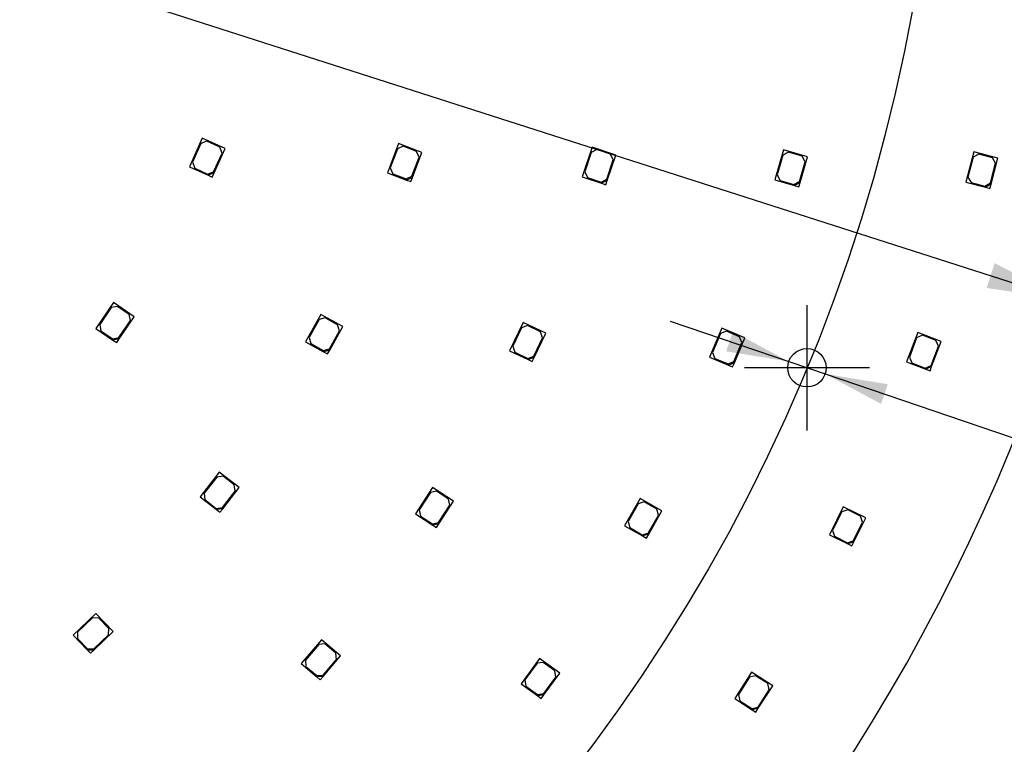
# Model space of a CAD drawing. Header units: millimetres. Extents: x 7 to 819, y 6 to 587.
# Tile 9 of 13: x 463 to 573, y 208 to 289. Entities that reach past the tile are written whole.
import ezdxf
from ezdxf.enums import TextEntityAlignment as Align
from ezdxf.lldxf.tags import DXFTag

# ---------------------------------------------------------------- set-up
doc = ezdxf.new("R2010")
doc.units = ezdxf.units.MM
doc.layers.add('Default', color=7, linetype='Continuous')
doc.layers.add('RDLED_440MM_5000', color=7, linetype='Continuous')
doc.styles.add('SEACAD_Arial', font='arial.ttf')
doc.styles.add('SEACAD_Solid_Edge_ANSI1_Symbols', font='semeca1.ttf')
tags = doc.linetypes.add('CENTER2', pattern=[28.575, 19.05, -3.175, 3.175, -3.175]).pattern_tags.tags
tags[10:11] = [DXFTag(74, 4), DXFTag(75, 0), DXFTag(340, '0'), DXFTag(46, 0.0), DXFTag(50, 0.0), DXFTag(44, 0.0), DXFTag(45, 0.0)]
tags[8:9] = [DXFTag(74, 4), DXFTag(75, 0), DXFTag(340, '0'), DXFTag(46, 0.0), DXFTag(50, 0.0), DXFTag(44, 0.0), DXFTag(45, 0.0)]
tags[6:7] = [DXFTag(74, 4), DXFTag(75, 0), DXFTag(340, '0'), DXFTag(46, 0.0), DXFTag(50, 0.0), DXFTag(44, 0.0), DXFTag(45, 0.0)]
tags[4:5] = [DXFTag(74, 4), DXFTag(75, 0), DXFTag(340, '0'), DXFTag(46, 0.0), DXFTag(50, 0.0), DXFTag(44, 0.0), DXFTag(45, 0.0)]
tags = doc.linetypes.add('HIDDEN2', pattern=[4.7625, 3.175, -1.5875]).pattern_tags.tags
tags[6:7] = [DXFTag(74, 4), DXFTag(75, 0), DXFTag(340, '0'), DXFTag(46, 0.0), DXFTag(50, 0.0), DXFTag(44, 0.0), DXFTag(45, 0.0)]
tags[4:5] = [DXFTag(74, 4), DXFTag(75, 0), DXFTag(340, '0'), DXFTag(46, 0.0), DXFTag(50, 0.0), DXFTag(44, 0.0), DXFTag(45, 0.0)]
doc.dimstyles.new('ISO', dxfattribs={"dimtxt": 7, "dimasz": 7, "dimexe": 3.5, "dimexo": 0, "dimgap": 1.75, "dimtad": 1, "dimtxsty": 'SEACAD_Arial', "dimblk1": '_SE_FILLED', "dimblk2": '_SE_FILLED', "dimsah": 1, "dimcen": 3.5, "dimadec": 0, "dimazin": 0, "dimtfac": 0.5, "dimtdec": 3, "dimtmove": 0, "dimatfit": 3, "dimfxl": 1, "dimarcsym": 0})

# ---------------------------------------------------------------- blocks, each defined once
blk = doc.blocks.new('SEANNOT_GROUP9')
at = {"layer": 'Default', "color": 7, "linetype": 'CENTER2'}
for p, q in [((551.41, 256.79), (551.41, 242.79)), ((558.41, 249.79), (544.41, 249.79))]:
    blk.add_line(p, q, dxfattribs=at)
blk = doc.blocks.new('SE')
at = {"layer": 'RDLED_440MM_5000', "color": 7, "linetype": 'Continuous'}
for p, q in [((483.78, 275.46), (482.34, 272.27)), ((486.33, 274.3), (483.78, 275.46)), ((483.62, 274.87), (482.68, 272.77)), ((484.28, 275.12), (483.62, 274.87)), ((485.74, 274.46), (484.28, 275.12)), ((485.1, 271.57), (486.33, 274.3)), ((485.99, 273.8), (485.74, 274.46)), ((505.73, 274.87), (504.48, 271.6)), ((505.61, 274.28), (504.79, 272.13)), ((506.26, 274.57), (505.61, 274.28)), ((508.35, 273.87), (505.73, 274.87)), ((507.75, 273.99), (506.26, 274.57)), ((527.37, 274.47), (526.27, 271.14)), ((530.03, 273.58), (527.37, 274.47)), ((485.05, 271.7), (485.99, 273.8)), ((507.22, 271.2), (508.04, 273.35)), ((507.28, 271.07), (508.35, 273.87)), ((508.04, 273.35), (507.75, 273.99)), ((527.28, 273.87), (526.55, 271.68)), ((527.91, 274.18), (527.28, 273.87)), ((529.43, 273.68), (527.91, 274.18)), ((529.08, 270.74), (530.03, 273.58)), ((529.74, 273.05), (529.43, 273.68)), ((548.79, 274.17), (547.81, 270.81)), ((548.72, 273.56), (548.07, 271.36)), ((549.34, 273.9), (548.72, 273.56)), ((551.48, 273.38), (548.79, 274.17)), ((550.88, 273.45), (549.34, 273.9)), ((550.64, 270.5), (551.48, 273.38)), ((551.22, 272.83), (550.88, 273.45)), ((570.06, 273.94), (569.17, 270.56)), ((570.01, 273.34), (569.42, 271.11)), ((570.62, 273.69), (570.01, 273.34)), ((572.77, 273.23), (570.06, 273.94)), ((572.16, 273.28), (570.62, 273.69)), ((572.01, 270.33), (572.77, 273.23)), ((572.52, 272.67), (572.16, 273.28)), ((482.34, 272.27), (484.43, 271.32)), ((482.68, 272.77), (482.93, 272.11)), ((482.93, 272.11), (484.38, 271.45)), ((504.79, 272.13), (505.08, 271.48)), ((529.02, 270.86), (529.74, 273.05)), ((550.57, 270.63), (551.22, 272.83)), ((571.93, 270.45), (572.52, 272.67)), ((484.38, 271.45), (485.05, 271.7)), ((485.1, 271.57), (484.43, 271.32)), ((484.43, 271.32), (484.89, 271.12)), ((484.89, 271.12), (485.1, 271.57)), ((504.48, 271.6), (506.63, 270.78)), ((505.08, 271.48), (506.57, 270.91)), ((506.57, 270.91), (507.22, 271.2)), ((507.28, 271.07), (506.63, 270.78)), ((507.1, 270.6), (507.28, 271.07)), ((526.27, 271.14), (528.45, 270.42)), ((526.55, 271.68), (526.87, 271.05)), ((526.87, 271.05), (528.39, 270.55)), ((548.07, 271.36), (548.41, 270.74)), ((569.42, 271.11), (569.78, 270.5)), ((506.63, 270.78), (507.1, 270.6)), ((528.39, 270.55), (529.02, 270.86)), ((529.08, 270.74), (528.45, 270.42)), ((528.45, 270.42), (528.93, 270.26)), ((528.93, 270.26), (529.08, 270.74)), ((547.81, 270.81), (550.02, 270.16)), ((548.41, 270.74), (549.95, 270.29)), ((549.95, 270.29), (550.57, 270.63)), ((550.64, 270.5), (550.02, 270.16)), ((550.02, 270.16), (550.49, 270.02)), ((550.49, 270.02), (550.64, 270.5)), ((569.17, 270.56), (571.39, 269.97)), ((569.78, 270.5), (571.32, 270.09)), ((571.32, 270.09), (571.93, 270.45)), ((572.01, 270.33), (571.39, 269.97)), ((571.39, 269.97), (571.88, 269.84)), ((571.88, 269.84), (572.01, 270.33)), ((473.85, 257.07), (471.89, 254.17)), ((474.29, 256.65), (473.59, 256.52)), ((476.17, 255.5), (473.85, 257.07)), ((475.61, 255.76), (474.29, 256.65)), ((473.59, 256.52), (472.31, 254.61)), ((475.75, 255.06), (475.61, 255.76)), ((497.05, 255.76), (495.34, 252.7)), ((499.49, 254.39), (497.05, 255.76)), ((472.31, 254.61), (472.44, 253.92)), ((474.46, 253.16), (475.75, 255.06)), ((474.49, 253.02), (476.17, 255.5)), ((496.85, 255.18), (495.72, 253.18)), ((497.53, 255.38), (496.85, 255.18)), ((498.92, 254.59), (497.53, 255.38)), ((499.11, 253.91), (498.92, 254.59)), ((519.67, 254.86), (518.15, 251.7)), ((520.17, 254.5), (519.5, 254.27)), ((522.2, 253.64), (519.67, 254.86)), ((521.61, 253.81), (520.17, 254.5)), ((471.89, 254.17), (473.79, 252.88)), ((472.44, 253.92), (473.77, 253.02)), ((497.99, 251.91), (499.11, 253.91)), ((498.03, 251.77), (499.49, 254.39)), ((519.5, 254.27), (518.51, 252.2)), ((520.89, 250.94), (522.2, 253.64)), ((521.85, 253.14), (521.61, 253.81)), ((541.88, 254.21), (540.52, 250.98)), ((541.74, 253.61), (540.85, 251.5)), ((542.4, 253.88), (541.74, 253.61)), ((544.46, 253.12), (541.88, 254.21)), ((543.87, 253.26), (542.4, 253.88)), ((563.8, 253.72), (562.56, 250.45)), ((564.32, 253.42), (563.68, 253.12)), ((566.42, 252.73), (563.8, 253.72)), ((565.82, 252.85), (564.32, 253.42)), ((473.77, 253.02), (474.46, 253.16)), ((474.49, 253.02), (473.79, 252.88)), ((473.79, 252.88), (474.21, 252.6)), ((474.21, 252.6), (474.49, 253.02)), ((495.34, 252.7), (497.34, 251.58)), ((495.72, 253.18), (495.91, 252.5)), ((495.91, 252.5), (497.31, 251.72)), ((520.85, 251.07), (521.85, 253.14)), ((543.24, 250.48), (544.14, 252.6)), ((543.3, 250.35), (544.46, 253.12)), ((544.14, 252.6), (543.87, 253.26)), ((563.68, 253.12), (562.87, 250.97)), ((565.3, 250.05), (566.11, 252.21)), ((565.36, 249.93), (566.42, 252.73)), ((566.11, 252.21), (565.82, 252.85)), ((497.31, 251.72), (497.99, 251.91)), ((498.03, 251.77), (497.34, 251.58)), ((497.34, 251.58), (497.78, 251.33)), ((497.78, 251.33), (498.03, 251.77)), ((518.15, 251.7), (520.23, 250.7)), ((518.51, 252.2), (518.74, 251.53)), ((518.74, 251.53), (520.18, 250.84)), ((540.85, 251.5), (541.11, 250.84)), ((520.18, 250.84), (520.85, 251.07)), ((520.89, 250.94), (520.23, 250.7)), ((520.23, 250.7), (520.68, 250.49)), ((520.68, 250.49), (520.89, 250.94)), ((540.52, 250.98), (542.64, 250.09)), ((541.11, 250.84), (542.59, 250.22)), ((542.59, 250.22), (543.24, 250.48)), ((543.3, 250.35), (542.64, 250.09)), ((542.64, 250.09), (543.1, 249.89)), ((543.1, 249.89), (543.3, 250.35)), ((562.56, 250.45), (564.71, 249.63)), ((562.87, 250.97), (563.16, 250.33)), ((563.16, 250.33), (564.65, 249.76)), ((564.65, 249.76), (565.3, 250.05)), ((565.36, 249.93), (564.71, 249.63)), ((564.71, 249.63), (565.18, 249.46)), ((565.18, 249.46), (565.36, 249.93)), ((485.68, 238.11), (483.54, 235.34)), ((487.9, 236.4), (485.68, 238.11)), ((485.39, 237.57), (483.99, 235.75)), ((486.1, 237.66), (485.39, 237.57)), ((487.36, 236.68), (486.1, 237.66)), ((483.99, 235.75), (484.08, 235.05)), ((486.05, 234.16), (487.45, 235.98)), ((486.06, 234.02), (487.9, 236.4)), ((487.45, 235.98), (487.36, 236.68)), ((509.53, 236.39), (507.62, 233.46)), ((509.29, 235.83), (508.03, 233.91)), ((509.98, 235.98), (509.29, 235.83)), ((511.88, 234.86), (509.53, 236.39)), ((511.32, 235.11), (509.98, 235.98)), ((483.54, 235.34), (485.36, 233.93)), ((484.08, 235.05), (485.35, 234.07)), ((510.24, 232.35), (511.88, 234.86)), ((511.47, 234.41), (511.32, 235.11)), ((532.74, 235.16), (531.02, 232.11)), ((532.54, 234.59), (531.4, 232.59)), ((533.22, 234.78), (532.54, 234.59)), ((535.18, 233.79), (532.74, 235.16)), ((534.61, 233.99), (533.22, 234.78)), ((485.35, 234.07), (486.05, 234.16)), ((486.06, 234.02), (485.36, 233.93)), ((485.36, 233.93), (485.76, 233.63)), ((485.76, 233.63), (486.06, 234.02)), ((508.03, 233.91), (508.18, 233.21)), ((510.21, 232.49), (511.47, 234.41)), ((533.71, 231.17), (535.18, 233.79)), ((534.8, 233.31), (534.61, 233.99)), ((555.48, 234.25), (553.92, 231.12)), ((555.31, 233.67), (554.28, 231.61)), ((555.98, 233.89), (555.31, 233.67)), ((557.99, 233), (555.48, 234.25)), ((557.41, 233.18), (555.98, 233.89)), ((507.62, 233.46), (509.55, 232.2)), ((508.18, 233.21), (509.52, 232.34)), ((509.52, 232.34), (510.21, 232.49)), ((531.4, 232.59), (531.59, 231.91)), ((533.67, 231.31), (534.8, 233.31)), ((556.6, 230.45), (557.63, 232.51)), ((556.65, 230.32), (557.99, 233)), ((557.63, 232.51), (557.41, 233.18)), ((510.24, 232.35), (509.55, 232.2)), ((509.55, 232.2), (509.97, 231.93)), ((509.97, 231.93), (510.24, 232.35)), ((531.02, 232.11), (533.03, 230.98)), ((531.59, 231.91), (532.99, 231.12)), ((532.99, 231.12), (533.67, 231.31)), ((554.28, 231.61), (554.5, 230.94)), ((533.71, 231.17), (533.03, 230.98)), ((533.03, 230.98), (533.46, 230.74)), ((533.46, 230.74), (533.71, 231.17)), ((553.92, 231.12), (555.98, 230.09)), ((554.5, 230.94), (555.93, 230.23)), ((555.93, 230.23), (556.6, 230.45)), ((556.65, 230.32), (555.98, 230.09)), ((556.42, 229.87), (556.65, 230.32)), ((555.98, 230.09), (556.42, 229.87)), ((471.86, 222.3), (469.34, 219.87)), ((471.5, 221.81), (469.84, 220.22)), ((472.21, 221.8), (471.5, 221.81)), ((473.81, 220.29), (471.86, 222.3)), ((473.32, 220.65), (472.21, 221.8)), ((471.65, 218.2), (473.81, 220.29)), ((473.3, 219.94), (473.32, 220.65)), ((469.34, 219.87), (470.94, 218.22)), ((469.84, 220.22), (469.83, 219.51)), ((469.83, 219.51), (470.94, 218.36)), ((471.65, 218.35), (473.3, 219.94)), ((497.11, 219.37), (494.84, 216.71)), ((499.24, 217.56), (497.11, 219.37)), ((470.94, 218.36), (471.65, 218.35)), ((470.94, 218.22), (471.29, 217.86)), ((471.65, 218.2), (470.94, 218.22)), ((471.29, 217.86), (471.65, 218.2)), ((496.8, 218.85), (495.31, 217.1)), ((497.5, 218.91), (496.8, 218.85)), ((498.72, 217.87), (497.5, 218.91)), ((495.31, 217.1), (495.36, 216.4)), ((497.29, 215.41), (498.78, 217.17)), ((497.3, 215.27), (499.24, 217.56)), ((498.78, 217.17), (498.72, 217.87)), ((521.49, 217.29), (519.43, 214.45)), ((523.76, 215.64), (521.49, 217.29)), ((494.84, 216.71), (496.59, 215.22)), ((495.36, 216.4), (496.58, 215.36)), ((521.22, 216.74), (519.87, 214.88)), ((521.92, 216.85), (521.22, 216.74)), ((523.21, 215.91), (521.92, 216.85)), ((523.32, 215.21), (523.21, 215.91)), ((496.58, 215.36), (497.29, 215.41)), ((497.3, 215.27), (496.59, 215.22)), ((496.59, 215.22), (496.97, 214.89)), ((496.97, 214.89), (497.3, 215.27)), ((519.87, 214.88), (519.98, 214.18)), ((521.97, 213.35), (523.32, 215.21)), ((521.99, 213.21), (523.76, 215.64)), ((545.21, 215.74), (543.34, 212.79)), ((544.98, 215.18), (543.74, 213.24)), ((545.67, 215.33), (544.98, 215.18)), ((547.58, 214.24), (545.21, 215.74)), ((547.02, 214.48), (545.67, 215.33)), ((519.43, 214.45), (521.3, 213.1)), ((519.98, 214.18), (521.27, 213.24)), ((545.94, 211.85), (547.17, 213.79)), ((545.97, 211.71), (547.58, 214.24)), ((547.17, 213.79), (547.02, 214.48)), ((521.27, 213.24), (521.97, 213.35)), ((521.99, 213.21), (521.3, 213.1)), ((521.3, 213.1), (521.7, 212.81)), ((521.7, 212.81), (521.99, 213.21)), ((543.34, 212.79), (545.28, 211.55)), ((543.74, 213.24), (543.9, 212.55)), ((543.9, 212.55), (545.25, 211.69)), ((545.25, 211.69), (545.94, 211.85)), ((545.97, 211.71), (545.28, 211.55)), ((545.28, 211.55), (545.7, 211.29)), ((545.7, 211.29), (545.97, 211.71))]:
    blk.add_line(p, q, dxfattribs=at)
blk.add_circle((551.41, 249.79), 2.15, dxfattribs=at)
blk.add_arc((370.8, 324.61), 220, 283.412, 346.588, dxfattribs=at)
blk = doc.blocks.new('DMBLK3')
at = {"layer": 'Default', "linetype": 'Continuous'}
for points in [[(170.08, 390.5), (161.3, 391.79), (169.19, 387.73)], [(572.4, 261.49), (571.51, 258.71), (580.29, 257.43)]]:
    blk.add_hatch(color=7, dxfattribs=at).paths.add_polyline_path(points)
at = {"layer": 'Default', "color": 7, "linetype": 'Continuous'}
for p, q in [((161.3, 391.79), (580.29, 257.43)), ((580.29, 257.43), (643.66, 237.11))]:
    blk.add_line(p, q, dxfattribs=at)
for s, style, p in [('O', 'SEACAD_Solid_Edge_ANSI1_Symbols', (610.24, 259.31)), ('440', 'SEACAD_Arial', (624.52, 254.73))]:
    blk.add_text(s, height=8.75, rotation=342.2206, dxfattribs=dict(at, style=style)).set_placement(p, align=Align.TOP_LEFT)
blk = doc.blocks.new('_SE_FILLED')
at = {"color": 0}
blk.add_line((0, 0), (-1, 0), dxfattribs=at)
blk.add_solid([(0, 0), (-1, -0.1665), (-1, 0.1665), (0, 0)], dxfattribs=at)
blk = doc.blocks.new('DMBLK8')
at = {"layer": 'Default', "linetype": 'Continuous'}
for points in [[(543.13, 253.84), (542.37, 251.63), (549.38, 250.49)], [(560.45, 247.95), (553.45, 249.1), (559.7, 245.75)]]:
    blk.add_hatch(color=7, dxfattribs=at).paths.add_polyline_path(points)
at = {"layer": 'Default', "color": 7, "linetype": 'Continuous'}
for p, q in [((536.12, 254.99), (553.45, 249.1)), ((553.45, 249.1), (639.09, 219.99))]:
    blk.add_line(p, q, dxfattribs=at)
for s, style, p in [('O', 'SEACAD_Solid_Edge_ANSI1_Symbols', (589.73, 246.01)), ('4,3', 'SEACAD_Arial', (601.09, 242.15)), ('(x12)', 'SEACAD_Arial', (618.69, 236.17))]:
    blk.add_text(s, height=7, rotation=341.2259, dxfattribs=dict(at, style=style)).set_placement(p, align=Align.TOP_LEFT)

msp = doc.modelspace()

# ---------------------------------------------------------------- linework, layer by layer
at = {"layer": 'Default', "color": 7, "linetype": 'HIDDEN2'}
msp.add_circle((370.795, 324.609), 195.5, dxfattribs=at)

# ---------------------------------------------------------------- block references
at = {"layer": 'Default'}
for name in ['SE', 'SEANNOT_GROUP9']:
    msp.add_blockref(name, (0, 0), dxfattribs=at)

# ---------------------------------------------------------------- dimensions: what is measured, and where the dimension line sits
at = {"layer": 'Default', "color": 7, "linetype": 'Continuous'}
for p1, p2, text, override, picture, middle in [((161.302, 391.787), (580.288, 257.432), '\\A1;<>', {"dimtxt": 8.75, "dimasz": 8.75, "dimexe": 4.375, "dimgap": 2.1875, "dimcen": 4.375, "dimtmove": 1, "dimtolj": 1}, 'DMBLK3', (603.985, 249.833)), ((549.378, 250.487), (553.449, 249.103), '\\A1;<> (x12)', {"dimtmove": 1, "dimtolj": 1}, 'DMBLK8', (584.594, 238.516))]:
    dim = msp.add_diameter_dim_2p(p1=p1, p2=p2, text=text, dimstyle='ISO', override=override, dxfattribs=at)
    dim.commit()
    dim.dimension.update_dxf_attribs({"geometry": picture, "text_midpoint": middle, "dimtype": 163})

doc.saveas('drawing.dxf')
